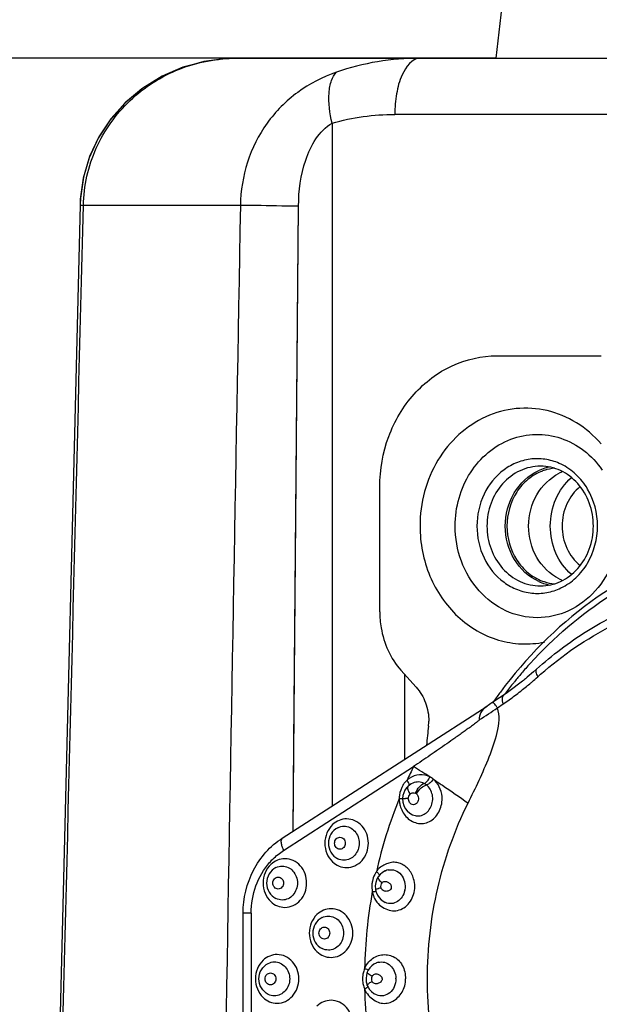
# Model space of a CAD drawing. Header units: millimetres. Extents: x 0 to 420, y 0 to 297.
# Tile 16 of 105: x 84.34 to 88.99, y 119.39 to 127.28. Entities that reach past the tile are written whole.
import ezdxf

# ---------------------------------------------------------------- set-up
doc = ezdxf.new("R2010")
doc.units = ezdxf.units.MM
doc.header["$LTSCALE"] = 23.1
doc.layers.get('0').update_dxf_attribs({"linetype": 'CONTINUOUS'})
doc.layers.add('DIM_PILOTEES', color=7, linetype='CONTINUOUS')
doc.styles.get("Standard").update_dxf_attribs({"font": 'txt', "width": 0.7})
doc.dimstyles.new('DIMSTYLE_1', dxfattribs={"dimtxt": 2.5, "dimasz": 3.5, "dimexe": 2, "dimexo": 0, "dimtad": 1, "dimlfac": 3.333333, "dimdsep": 46, "dimtxsty": 'Standard', "dimblk": '_FILLED', "dimblk1": '_FILLED', "dimblk2": '_FILLED', "dimcen": 0.09, "dimazin": 2, "dimtp": 0.5, "dimtm": 0.5, "dimtfac": 1, "dimtofl": 0, "dimtmove": 0, "dimatfit": 3, "dimldrblk": '_FILLED', "dimfxl": 0, "dimtolj": 1, "dimarcsym": 0})

# ---------------------------------------------------------------- blocks, each defined once
blk = doc.blocks.new('_FILLED')
at = {"color": 0, "linetype": 'ByBlock'}
blk.add_solid([(0, 0), (-1, 0.1429), (-1, -0.1429)], dxfattribs=at)
blk = doc.blocks.new('*D1')
at = {"layer": 'DIM_PILOTEES', "color": 2, "linetype": 'Continuous'}
for p, q in [((85.4574, 153.3745), (39.9762, 153.3745)), ((41.9762, 153.3745), (41.9762, 104.6245)), ((41.9762, 55.8745), (41.9762, 104.6245)), ((81.8582, 55.8745), (39.9762, 55.8745))]:
    blk.add_line(p, q, dxfattribs=at)
at = {"layer": 'DIM_PILOTEES', "color": 2, "linetype": 'Continuous', "xscale": 3.5, "yscale": 3.5, "zscale": 3.5}
for p, rotation in [((41.9762, 153.3745), 90), ((41.9762, 55.8745), 270)]:
    blk.add_blockref('_FILLED', p, dxfattribs=dict(at, rotation=rotation))
at = {"layer": 'DIM_PILOTEES', "color": 2, "linetype": 'Continuous', "insert": (38.8512, 104.6245), "char_height": 2.5, "width": 8.303571, "attachment_point": 2, "rotation": 90, "line_spacing_factor": 0.9}
blk.add_mtext('{\\ftxt;\\W0.0001;\\H0.0001;\\~}{\\ftxt;\\W2.2142857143;\\H2.5; }{\\ftxt;\\W0.0001;\\H0.0001;\\~}', dxfattribs=at)
blk = doc.blocks.new('*D2')
at = {"layer": 'DIM_PILOTEES', "color": 2, "linetype": 'Continuous'}
for p, q in [((88.8747, 130.8745), (44.9762, 130.8745)), ((46.9762, 130.8745), (46.9762, 93.3745)), ((46.9762, 55.8745), (46.9762, 93.3745)), ((81.4324, 55.8745), (44.9762, 55.8745))]:
    blk.add_line(p, q, dxfattribs=at)
at = {"layer": 'DIM_PILOTEES', "color": 2, "linetype": 'Continuous', "xscale": 3.5, "yscale": 3.5, "zscale": 3.5}
for p, rotation in [((46.9762, 130.8745), 90), ((46.9762, 55.8745), 270)]:
    blk.add_blockref('_FILLED', p, dxfattribs=dict(at, rotation=rotation))
at = {"layer": 'DIM_PILOTEES', "color": 2, "linetype": 'Continuous', "insert": (43.8512, 93.3745), "char_height": 2.5, "width": 8.571429, "attachment_point": 2, "rotation": 90, "line_spacing_factor": 0.9}
blk.add_mtext('{\\ftxt;\\W0.0001;\\H0.0001;\\~}{\\ftxt;\\W2.2857142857;\\H2.5; }{\\ftxt;\\W0.0001;\\H0.0001;\\~}', dxfattribs=at)
blk = doc.blocks.new('*D3')
at = {"layer": 'DIM_PILOTEES', "color": 2, "linetype": 'Continuous'}
for p, q in [((74.3574, 100.1284), (74.3574, 170.3745)), ((137.9574, 98.666), (137.9574, 170.3745)), ((74.3574, 168.3745), (106.1574, 168.3745)), ((137.9574, 168.3745), (106.1574, 168.3745))]:
    blk.add_line(p, q, dxfattribs=at)
at = {"layer": 'DIM_PILOTEES', "color": 2, "linetype": 'Continuous', "xscale": 3.5, "yscale": 3.5, "zscale": 3.5, "rotation": 180}
blk.add_blockref('_FILLED', (74.3574, 168.3745), dxfattribs=at)
at = {"layer": 'DIM_PILOTEES', "color": 2, "linetype": 'Continuous', "xscale": 3.5, "yscale": 3.5, "zscale": 3.5}
blk.add_blockref('_FILLED', (137.9574, 168.3745), dxfattribs=at)
at = {"layer": 'DIM_PILOTEES', "color": 2, "linetype": 'Continuous', "insert": (106.1574, 171.4995), "char_height": 2.5, "width": 8.035714, "attachment_point": 2, "line_spacing_factor": 0.9}
blk.add_mtext('{\\ftxt;\\W0.0001;\\H0.0001;\\~}{\\ftxt;\\W2.1428571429;\\H2.5; }{\\ftxt;\\W0.0001;\\H0.0001;\\~}', dxfattribs=at)
blk = doc.blocks.new('*D9')
at = {"layer": 'DIM_PILOTEES', "color": 2, "linetype": 'Continuous'}
for p, q in [((88.1574, 126.9745), (49.9762, 126.9745)), ((51.9762, 126.9745), (51.9762, 91.4245)), ((51.9762, 55.8745), (51.9762, 91.4245)), ((80.3574, 55.8745), (49.9762, 55.8745))]:
    blk.add_line(p, q, dxfattribs=at)
at = {"layer": 'DIM_PILOTEES', "color": 2, "linetype": 'Continuous', "xscale": 3.5, "yscale": 3.5, "zscale": 3.5}
for p, rotation in [((51.9762, 126.9745), 90), ((51.9762, 55.8745), 270)]:
    blk.add_blockref('_FILLED', p, dxfattribs=dict(at, rotation=rotation))
at = {"layer": 'DIM_PILOTEES', "color": 2, "linetype": 'Continuous', "insert": (48.8512, 91.4245), "char_height": 2.5, "width": 8.571429, "attachment_point": 2, "rotation": 90, "line_spacing_factor": 0.9}
blk.add_mtext('{\\ftxt;\\W0.0001;\\H0.0001;\\~}{\\ftxt;\\W2.2857142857;\\H2.5; }{\\ftxt;\\W0.0001;\\H0.0001;\\~}', dxfattribs=at)

msp = doc.modelspace()

# ---------------------------------------------------------------- linework, layer by layer
at = {"color": 7, "linetype": 'Continuous'}
for p, q in [((88.5767, 130.6089), (88.1574, 126.9745)), ((86.0802, 126.9745), (103.5361, 126.9745)), ((86.846, 126.4546), (86.846, 120.9799)), ((100.977, 126.5245), (87.3492, 126.5245)), ((84.8257, 125.7988), (84.506, 112.8673)), ((86.1113, 125.7955), (84.8528, 125.7955)), ((86.5334, 120.7784), (86.578, 125.7876)), ((88.1683, 124.5895), (89.0021, 124.5895)), ((87.2284, 122.5379), (87.2284, 123.5399)), ((87.5199, 121.9324), (87.3978, 122.0685)), ((87.4289, 121.3558), (87.4289, 122.0339)), ((88.1712, 121.7673), (88.2185, 121.7993)), ((86.4465, 120.7222), (88.0877, 121.7808)), ((88.0974, 121.787), (88.0878, 121.7808)), ((86.4577, 120.6246), (87.4986, 121.296)), ((87.4937, 121.1644), (87.4933, 121.1642)), ((87.455, 121.1394), (87.4426, 121.1261)), ((87.4626, 121.1459), (87.455, 121.1394)), ((87.4611, 121.1433), (87.4611, 121.1433)), ((87.2729, 120.4606), (87.276, 120.4618)), ((87.2316, 120.4322), (87.2165, 120.4134)), ((87.1948, 120.3084), (87.1998, 120.2883)), ((87.2733, 120.207), (87.2714, 120.2079)), ((86.1333, 119.0676), (86.1333, 120.1215)), ((86.1977, 120.1215), (86.1333, 120.1215)), ((86.1977, 120.1215), (86.1977, 119.0676)), ((87.1363, 119.6648), (87.1283, 119.6481)), ((87.1982, 119.7208), (87.202, 119.7224)), ((87.1284, 119.5411), (87.1347, 119.5275)), ((87.2017, 119.4669), (87.1984, 119.4682))]:
    msp.add_line(p, q, dxfattribs=at)
for points in [[(86.0802, 126.9745), (86.0105, 126.9727), (85.8276, 126.9499), (85.6509, 126.9019), (85.484, 126.8299), (85.3302, 126.7357), (85.1926, 126.6214), (85.074, 126.4897), (84.9768, 126.3436), (84.9029, 126.1866), (84.8533, 126.0224), (84.8286, 125.8543), (84.8258, 125.7988)], [(86.0077, 126.9723), (86.0007, 126.9721), (85.8177, 126.9479), (85.6413, 126.8985), (85.4748, 126.8251), (85.3217, 126.7296), (85.1851, 126.6141), (85.0676, 126.4814), (84.9717, 126.3344), (84.8992, 126.1769), (84.8511, 126.0123), (84.8279, 125.8441), (84.8258, 125.7988)], [(86.5335, 120.7784), (86.5397, 121.4833), (86.5584, 123.6354), (86.5773, 125.7876)], [(88.4841, 122.0769), (88.4613, 122.0566), (88.4099, 122.0126), (88.4044, 122.0081)], [(88.3291, 121.9482), (88.3049, 121.9299), (88.2515, 121.8915), (88.2242, 121.8727)], [(88.1276, 121.8071), (88.1188, 121.8012), (88.1081, 121.7941), (88.0974, 121.787)], [(87.4933, 121.1642), (87.4803, 121.1579), (87.4626, 121.1459)], [(87.4426, 121.1261), (87.4296, 121.1071), (87.4199, 121.0861), (87.4136, 121.0635), (87.4111, 121.0397)], [(87.4111, 121.0397), (87.4134, 121.01), (87.4206, 120.9842), (87.4325, 120.9609), (87.4486, 120.9404), (87.4687, 120.9231), (87.4908, 120.9105)], [(87.2729, 120.4606), (87.2705, 120.4595), (87.2496, 120.4475), (87.2316, 120.4322)], [(87.2163, 120.4137), (87.2046, 120.3926), (87.196, 120.3674), (87.1922, 120.3409), (87.1934, 120.3142), (87.1943, 120.3083)], [(87.1998, 120.2883), (87.2095, 120.2661), (87.2232, 120.2457), (87.2405, 120.228), (87.2608, 120.2135), (87.2714, 120.2079)], [(87.1982, 119.7208), (87.1816, 119.712), (87.1638, 119.6987), (87.1486, 119.6828), (87.1363, 119.6648)], [(87.1282, 119.6482), (87.1207, 119.6232), (87.1179, 119.5968), (87.1199, 119.5704), (87.1266, 119.5448), (87.1282, 119.5409)], [(87.1347, 119.5275), (87.1468, 119.5087), (87.1618, 119.4923), (87.1796, 119.4785), (87.1984, 119.4682)]]:
    msp.add_lwpolyline(points, dxfattribs=at)
for centre, radius, start, end in [((5848.3464, 20.4316), 5763.1983, 178.95244962, 179.08084615), ((88.6678, 123.3047), 0.4004, 106.85297, 114.97657), ((88.6648, 123.3112), 0.3783, 95.30235, 107.88472), ((88.665, 123.3134), 0.3913, 101.08934, 106.82351), ((88.6671, 123.3038), 0.3862, 107.86862, 110.34244), ((88.8436, 123.2973), 0.3932, 114.78729, 117.02908), ((88.8427, 123.2992), 0.3911, 112.42396, 114.78729), ((88.6676, 123.1437), 0.3997, 245.52601, 253.65611), ((88.6672, 123.1456), 0.3865, 249.70928, 251.61426), ((88.6649, 123.1382), 0.3787, 251.59766, 264.74303), ((88.6649, 123.1353), 0.3908, 253.68547, 258.93622), ((88.8436, 123.1518), 0.3932, 242.97092, 245.20978), ((88.8427, 123.1499), 0.3911, 245.20978, 247.57658), ((90.9236, 119.8641), 3.3621, 137.804, 139.58301), ((90.9441, 119.8466), 3.389, 139.58161, 140.31423), ((90.403, 119.8979), 2.8512, 131.39952, 132.03063), ((90.9776, 119.8194), 3.4323, 141.22931, 143.02539), ((90.9628, 119.8312), 3.4133, 141.05686, 141.22781), ((90.9557, 119.8369), 3.4042, 140.31424, 141.05712), ((92.7485, 116.1525), 7.2884, 126.91365, 127.32676), ((89.9959, 120.086), 2.4954, 129.6234, 130.62705), ((86.7464, 123.9515), 2.6079, 309.45553, 310.46067), ((86.7235, 123.9784), 2.6433, 310.45911, 310.75254), ((86.6936, 124.0129), 2.6889, 310.75541, 312.03346), ((107.0298, 94.0589), 33.5747, 124.06364, 124.26289), ((91.0371, 119.795), 3.533, 143.55202, 145.0223), ((90.9924, 119.8082), 3.4508, 143.024, 143.27981), ((86.8399, 123.8341), 2.4579, 305.44759, 308.14296), ((86.8017, 123.8834), 2.5202, 308.13278, 308.2932), ((86.7817, 123.9086), 2.5523, 308.29535, 309.45595), ((86.8868, 123.7688), 2.3775, 304.06708, 305.43934), ((85.9806, 124.9221), 3.8408, 302.17912, 304.77562), ((95.7376, 120.6811), 8.1727, 173.39705, 174.47432), ((90.7922, 119.6662), 3.6747, 153.67276, 155.54893), ((83.2517, 114.4178), 8.0837, 57.21231, 58.30657), ((87.5803, 121.0456), 0.1946, 141.15256, 149.01724), ((87.5729, 121.0516), 0.185, 132.86084, 141.17216), ((87.5625, 121.0602), 0.1717, 124.78347, 132.25634), ((87.3408, 121.1083), 0.1324, 30.93877, 36.62564), ((87.5333, 121.0626), 0.1111, 51.28845, 62.90523), ((87.5532, 121.0661), 0.1659, 51.42575, 62.72097), ((87.4636, 121.1306), 0.0122, 134.37187, 139.83263), ((90.8994, 119.6222), 3.7907, 158.03391, 167.33852), ((87.6012, 121.0371), 0.2173, 171.7472, 179.21454), ((87.4165, 121.2696), 0.2318, 261.91937, 263.14629), ((87.5963, 121.0392), 0.2123, 179.76215, 189.10738), ((87.4163, 121.2677), 0.2299, 263.14268, 264.30964), ((87.4038, 121.2909), 0.2529, 271.06898, 271.67589), ((87.4281, 118.643), 2.3972, 89.30992, 89.87699), ((87.3644, 120.3408), 0.1983, 145.52349, 153.12934), ((87.318, 120.3558), 0.114, 101.71417, 111.6477), ((87.3807, 120.3344), 0.2159, 168.51194, 175.94156), ((91.023, 119.5949), 3.9173, 169.72095, 178.81148), ((87.3831, 120.3343), 0.2183, 175.94848, 190.66242), ((87.4069, 120.3436), 0.2434, 191.77207, 199.72113), ((87.2746, 120.3349), 0.1571, 348.57372, 350.25671), ((87.2991, 119.5968), 0.2083, 157.60713, 163.03364), ((87.2447, 119.6173), 0.1135, 104.42515, 112.14117), ((87.3083, 119.5945), 0.2177, 172.61928, 187.38072), ((87.3059, 119.5947), 0.2153, 163.03537, 172.59082), ((87.198, 119.5945), 0.1592, 0.06538, 1.79478), ((87.3059, 119.5943), 0.2153, 187.40923, 196.94783), ((87.2991, 119.5923), 0.2083, 196.94933, 202.39276), ((91.023, 119.5942), 3.9173, 181.18852, 190.27905)]:
    msp.add_arc(centre, radius, start, end, dxfattribs=at)
for points, knots in [([(84.8528, 125.7955), (84.8562, 125.952), (84.9272, 126.2669), (85.2063, 126.6579), (85.6102, 126.915), (85.9247, 126.9745), (86.0802, 126.9745)], [0, 0, 0, 0, 0.250807, 0.501185, 0.750884, 1, 1, 1, 1]), ([(87.5498, 126.9745), (87.4852, 126.9745), (87.3982, 126.8502), (87.3593, 126.6904), (87.3492, 126.58), (87.3492, 126.5245)], [0, 0, 0, 0, 0.37319, 0.679579, 1, 1, 1, 1]), ([(86.8801, 126.8626), (86.7706, 126.8238), (86.5599, 126.7162), (86.3093, 126.4644), (86.1511, 126.1463), (86.1133, 125.9123), (86.1113, 125.7955)], [0, 0, 0, 0, 0.249417, 0.499586, 0.749328, 1, 1, 1, 1]), ([(86.846, 126.4546), (86.8272, 126.5336), (86.8122, 126.6504), (86.834, 126.7899), (86.8621, 126.8449), (86.8801, 126.8627)], [0, 0, 0, 0, 0.577813, 0.819892, 1, 1, 1, 1]), ([(86.5773, 125.7876), (86.5785, 125.9128), (86.6063, 126.157), (86.7417, 126.3929), (86.846, 126.4546)], [0, 0, 0, 0, 0.507916, 1, 1, 1, 1]), ([(84.8258, 125.7988), (84.8258, 125.7982), (84.8295, 125.7981), (84.8368, 125.7962), (84.8462, 125.796), (84.8528, 125.7955)], [0, 0, 0, 0, 0.074965, 0.276004, 1, 1, 1, 1]), ([(86.5773, 125.7876), (86.5322, 125.7885), (86.3769, 125.7913), (86.2215, 125.7941), (86.1113, 125.7955)], [0, 0, 0, 0, 0.290191, 1, 1, 1, 1]), ([(87.2284, 123.5399), (87.2284, 123.6759), (87.2758, 123.9467), (87.4809, 124.2948), (87.7928, 124.5326), (88.0455, 124.5895), (88.1683, 124.5895)], [0, 0, 0, 0, 0.26264, 0.518043, 0.762887, 1, 1, 1, 1]), ([(89.0024, 123.8841), (88.9453, 123.9495), (88.813, 124.0632), (88.5741, 124.1629), (88.3185, 124.1797), (88.0702, 124.1116), (87.852, 123.9658), (87.6824, 123.7563), (87.5751, 123.5022), (87.5507, 123.3173), (87.5507, 123.2245)], [0, 0, 0, 0, 0.12471, 0.245884, 0.36534, 0.485568, 0.608752, 0.735971, 0.866885, 1, 1, 1, 1]), ([(87.8322, 123.2245), (87.8322, 123.3002), (87.8531, 123.4509), (87.9446, 123.6562), (88.0885, 123.8217), (88.2722, 123.9308), (88.478, 123.9715), (88.6852, 123.9391), (88.8723, 123.8375), (88.9704, 123.7325), (89.0112, 123.6734)], [0, 0, 0, 0, 0.132962, 0.263517, 0.390114, 0.512564, 0.632296, 0.751865, 0.873901, 1, 1, 1, 1]), ([(88.6811, 123.7206), (88.645, 123.738), (88.568, 123.7631), (88.4469, 123.768), (88.3284, 123.7393), (88.183, 123.6586), (88.0445, 123.4861), (88.0068, 123.3121), (88.0068, 123.2245)], [0, 0, 0, 0, 0.120795, 0.24046, 0.36076, 0.483282, 0.736273, 1, 1, 1, 1]), ([(88.5169, 123.7045), (88.4608, 123.7045), (88.3452, 123.6785), (88.2026, 123.5697), (88.1088, 123.4105), (88.0873, 123.2867), (88.0873, 123.2245)], [0, 0, 0, 0, 0.237101, 0.481953, 0.737351, 1, 1, 1, 1]), ([(88.9403, 123.2245), (88.9403, 123.2871), (88.9188, 123.4114), (88.8258, 123.5706), (88.6853, 123.6787), (88.5718, 123.7045), (88.5169, 123.7045)], [0, 0, 0, 0, 0.2662, 0.523315, 0.766792, 1, 1, 1, 1]), ([(88.9736, 123.2245), (88.9736, 123.327), (88.9328, 123.4838), (88.8069, 123.6426), (88.7247, 123.6997), (88.6811, 123.7206)], [0, 0, 0, 0, 0.510729, 0.759257, 1, 1, 1, 1]), ([(88.2343, 123.2245), (88.2343, 123.3165), (88.2808, 123.4994), (88.4199, 123.6309), (88.4988, 123.6676)], [0, 0, 0, 0, 0.513654, 1, 1, 1, 1]), ([(88.5329, 123.6658), (88.4913, 123.6504), (88.4118, 123.6039), (88.2883, 123.4639), (88.2478, 123.319), (88.2478, 123.2245)], [0, 0, 0, 0, 0.240072, 0.488317, 1, 1, 1, 1]), ([(88.4216, 123.2245), (88.4216, 123.3112), (88.4643, 123.4834), (88.5917, 123.6101), (88.6649, 123.6475)], [0, 0, 0, 0, 0.513066, 1, 1, 1, 1]), ([(88.5953, 123.2245), (88.5953, 123.2981), (88.6243, 123.4441), (88.7109, 123.5664), (88.7641, 123.6133)], [0, 0, 0, 0, 0.508935, 1, 1, 1, 1]), ([(88.8342, 123.5408), (88.7888, 123.5042), (88.7143, 123.4054), (88.6893, 123.2851), (88.6893, 123.2245)], [0, 0, 0, 0, 0.490349, 1, 1, 1, 1]), ([(87.5507, 123.2245), (87.5507, 123.0885), (87.6029, 122.8178), (87.7949, 122.5347), (88.0033, 122.3793), (88.1776, 122.3039), (88.3627, 122.2727), (88.4871, 122.2825), (88.5474, 122.2947)], [0, 0, 0, 0, 0.263026, 0.51732, 0.640742, 0.761623, 0.880938, 1, 1, 1, 1]), ([(89.1481, 123.2245), (89.1481, 123.1293), (89.115, 122.9397), (88.9716, 122.696), (88.7528, 122.5294), (88.4902, 122.4699), (88.2276, 122.5294), (88.0088, 122.696), (87.8653, 122.9397), (87.8322, 123.1293), (87.8322, 123.2245)], [0, 0, 0, 0, 0.131323, 0.259024, 0.381446, 0.499995, 0.618542, 0.740967, 0.868673, 1, 1, 1, 1]), ([(88.0068, 123.2245), (88.0068, 123.137), (88.0445, 122.9631), (88.1829, 122.7906), (88.3282, 122.7099), (88.4466, 122.6811), (88.5677, 122.6859), (88.6447, 122.711), (88.6808, 122.7283)], [0, 0, 0, 0, 0.263722, 0.516712, 0.639239, 0.759544, 0.879209, 1, 1, 1, 1]), ([(88.0873, 123.2245), (88.0873, 123.1623), (88.1088, 123.0385), (88.2026, 122.8794), (88.3452, 122.7706), (88.4608, 122.7445), (88.5169, 122.7445)], [0, 0, 0, 0, 0.262649, 0.518047, 0.762899, 1, 1, 1, 1]), ([(88.502, 122.78), (88.4223, 122.8162), (88.2815, 122.9479), (88.2343, 123.132), (88.2343, 123.2245)], [0, 0, 0, 0, 0.486206, 1, 1, 1, 1]), ([(88.2478, 123.2245), (88.2478, 123.1301), (88.2883, 122.9851), (88.412, 122.845), (88.4916, 122.7985), (88.5332, 122.7831)], [0, 0, 0, 0, 0.511689, 0.759927, 1, 1, 1, 1]), ([(88.6649, 122.8016), (88.5917, 122.8389), (88.4643, 122.9657), (88.4216, 123.1379), (88.4216, 123.2245)], [0, 0, 0, 0, 0.486934, 1, 1, 1, 1]), ([(88.5169, 122.7445), (88.5718, 122.7445), (88.6853, 122.7704), (88.8258, 122.8785), (88.9188, 123.0377), (88.9403, 123.1619), (88.9403, 123.2245)], [0, 0, 0, 0, 0.233209, 0.476685, 0.733799, 1, 1, 1, 1]), ([(88.7642, 122.8358), (88.7109, 122.8826), (88.6244, 123.0049), (88.5953, 123.151), (88.5953, 123.2245)], [0, 0, 0, 0, 0.491068, 1, 1, 1, 1]), ([(88.6808, 122.7283), (88.7244, 122.7492), (88.8067, 122.8063), (88.9327, 122.9652), (88.9736, 123.122), (88.9736, 123.2245)], [0, 0, 0, 0, 0.240733, 0.489263, 1, 1, 1, 1]), ([(88.6893, 123.2245), (88.6893, 123.164), (88.7143, 123.0436), (88.7888, 122.9449), (88.8342, 122.9083)], [0, 0, 0, 0, 0.509651, 1, 1, 1, 1]), ([(89.8086, 123.0639), (89.4922, 122.9657), (88.8799, 122.6549), (88.398, 122.1686), (88.1951, 121.8939)], [0, 0, 0, 0, 0.492416, 1, 1, 1, 1]), ([(88.4328, 122.1223), (88.6221, 122.3311), (89.0503, 122.6979), (89.5626, 122.9356), (89.8257, 123.0145)], [0, 0, 0, 0, 0.506414, 1, 1, 1, 1]), ([(88.4841, 122.0769), (88.6094, 122.1898), (88.8779, 122.3931), (89.3253, 122.6195), (89.8016, 122.7583), (90.1297, 122.7895), (90.2928, 122.7895)], [0, 0, 0, 0, 0.254746, 0.505611, 0.753577, 1, 1, 1, 1]), ([(88.5175, 122.0366), (88.6916, 122.1901), (89.0753, 122.453), (89.7279, 122.6834), (90.412, 122.731), (90.8594, 122.6386), (91.0724, 122.5643)], [0, 0, 0, 0, 0.255168, 0.504893, 0.75201, 1, 1, 1, 1]), ([(87.2284, 122.5379), (87.2283, 122.4947), (87.2422, 122.3271), (87.3137, 122.1612), (87.3978, 122.0685)], [0, 0, 0, 0, 0.256471, 1, 1, 1, 1]), ([(88.4842, 122.0768), (88.4783, 122.0714), (88.4779, 122.0541), (88.4847, 122.0345), (88.4905, 122.0221), (88.494, 122.0157)], [0, 0, 0, 0, 0.371985, 0.662346, 1, 1, 1, 1]), ([(87.5199, 121.9324), (87.5522, 121.8965), (87.6038, 121.8102), (87.6215, 121.7114), (87.6214, 121.6617)], [0, 0, 0, 0, 0.493049, 1, 1, 1, 1]), ([(88.2185, 121.7993), (88.2159, 121.807), (88.2093, 121.83), (88.2102, 121.8629), (88.2242, 121.8726)], [0, 0, 0, 0, 0.322953, 1, 1, 1, 1]), ([(88.1712, 121.7673), (88.1668, 121.7748), (88.1588, 121.7874), (88.1473, 121.8016), (88.1369, 121.8098), (88.1297, 121.8087), (88.1276, 121.8072)], [0, 0, 0, 0, 0.411273, 0.69847, 0.875101, 1, 1, 1, 1]), ([(87.936, 121.004), (87.9659, 121.0645), (88.0255, 121.1863), (88.1079, 121.3742), (88.1754, 121.5626), (88.1934, 121.7054), (88.1712, 121.7673)], [0, 0, 0, 0, 0.25002, 0.502232, 0.756471, 1, 1, 1, 1]), ([(88.0878, 121.7808), (88.0681, 121.768), (88.0347, 121.737), (88.0236, 121.6912), (88.0261, 121.6713)], [0, 0, 0, 0, 0.538885, 1, 1, 1, 1]), ([(88.0261, 121.6713), (88.0252, 121.6679), (88.019, 121.6634), (88.009, 121.6544), (87.9953, 121.644), (87.979, 121.6317), (87.9572, 121.6156), (87.9298, 121.5958), (87.8969, 121.5722), (87.8638, 121.5488), (87.8197, 121.5177), (87.7645, 121.4791), (87.6983, 121.4329), (87.6097, 121.3717), (87.5429, 121.3265), (87.4986, 121.296)], [0, 0, 0, 0, 0.016207, 0.03214, 0.063742, 0.095205, 0.126598, 0.189269, 0.25184, 0.314346, 0.376803, 0.501619, 0.626351, 0.750971, 1, 1, 1, 1]), ([(87.4629, 121.1573), (87.4626, 121.1587), (87.4604, 121.1654), (87.4572, 121.1717), (87.4544, 121.1764)], [0, 0, 0, 0, 0.218378, 1, 1, 1, 1]), ([(87.6292, 121.2136), (87.604, 121.2266), (87.5447, 121.2385), (87.4882, 121.2176), (87.4646, 121.2012)], [0, 0, 0, 0, 0.496898, 1, 1, 1, 1]), ([(87.5839, 121.1615), (87.5704, 121.1684), (87.5394, 121.1763), (87.5081, 121.1704), (87.4937, 121.1644)], [0, 0, 0, 0, 0.493576, 1, 1, 1, 1]), ([(87.5158, 121.0832), (87.5232, 121.1017), (87.5409, 121.1323), (87.5691, 121.1576), (87.5839, 121.1615)], [0, 0, 0, 0, 0.565597, 1, 1, 1, 1]), ([(87.5839, 121.1615), (87.5938, 121.1642), (87.6125, 121.181), (87.6243, 121.2013), (87.6292, 121.2136)], [0, 0, 0, 0, 0.434061, 1, 1, 1, 1]), ([(87.6566, 121.1959), (87.6499, 121.1846), (87.6344, 121.1661), (87.6136, 121.1516), (87.6028, 121.1493)], [0, 0, 0, 0, 0.544486, 1, 1, 1, 1]), ([(87.6566, 121.1959), (87.6812, 121.1797), (87.7753, 121.1173), (87.8683, 121.0531), (87.936, 121.004)], [0, 0, 0, 0, 0.260001, 1, 1, 1, 1]), ([(87.7271, 121.0563), (87.7248, 121.0833), (87.7106, 121.136), (87.677, 121.1796), (87.6566, 121.1959)], [0, 0, 0, 0, 0.510194, 1, 1, 1, 1]), ([(87.4543, 121.1385), (87.4534, 121.1374), (87.4499, 121.1316), (87.4503, 121.1243), (87.4513, 121.1191)], [0, 0, 0, 0, 0.204497, 1, 1, 1, 1]), ([(87.4513, 121.1191), (87.4519, 121.1157), (87.4567, 121.1002), (87.465, 121.0861), (87.4723, 121.0758)], [0, 0, 0, 0, 0.212719, 1, 1, 1, 1]), ([(87.4628, 121.1459), (87.4631, 121.1466), (87.4641, 121.1503), (87.4636, 121.1543), (87.4629, 121.1573)], [0, 0, 0, 0, 0.206695, 1, 1, 1, 1]), ([(87.4723, 121.0758), (87.478, 121.0813), (87.4926, 121.0892), (87.5091, 121.0866), (87.5158, 121.0832)], [0, 0, 0, 0, 0.512596, 1, 1, 1, 1]), ([(87.4905, 120.9098), (87.5034, 120.904), (87.5318, 120.8975), (87.5752, 120.9063), (87.6126, 120.9327), (87.6396, 120.9723), (87.6544, 121.0199), (87.6519, 121.0843), (87.6272, 121.1305), (87.6028, 121.1493)], [0, 0, 0, 0, 0.115295, 0.229721, 0.35039, 0.479623, 0.61421, 0.748913, 1, 1, 1, 1]), ([(87.5227, 121.0787), (87.533, 121.096), (87.5561, 121.1239), (87.5871, 121.1458), (87.6028, 121.1493)], [0, 0, 0, 0, 0.555904, 1, 1, 1, 1]), ([(87.3866, 121.0056), (87.3884, 120.9943), (87.3989, 120.9509), (87.4229, 120.9105), (87.4467, 120.8874)], [0, 0, 0, 0, 0.257256, 1, 1, 1, 1]), ([(87.4086, 121.0381), (87.4075, 121.0381), (87.4025, 121.0382), (87.3975, 121.0385), (87.3935, 121.0389)], [0, 0, 0, 0, 0.209068, 1, 1, 1, 1]), ([(87.4111, 121.0397), (87.4111, 121.0402), (87.4141, 121.0395), (87.4173, 121.0404), (87.4248, 121.0401), (87.4301, 121.0402), (87.4332, 121.0402)], [0, 0, 0, 0, 0.064535, 0.257863, 0.575979, 1, 1, 1, 1]), ([(87.4467, 120.8874), (87.4714, 120.8632), (87.5364, 120.8289), (87.646, 120.8528), (87.7169, 120.9417), (87.7303, 121.0181), (87.7271, 121.0563)], [0, 0, 0, 0, 0.243578, 0.477418, 0.729868, 1, 1, 1, 1]), ([(87.5227, 121.0787), (87.5317, 121.07), (87.5402, 121.0503), (87.5375, 121.0245), (87.5298, 121.0063), (87.5156, 120.9933), (87.4917, 120.9882), (87.4742, 120.9986), (87.4674, 121.0079)], [0, 0, 0, 0, 0.255259, 0.390847, 0.523727, 0.648165, 0.765239, 1, 1, 1, 1]), ([(87.6104, 119.5945), (87.6104, 119.8387), (87.6652, 120.3256), (87.829, 120.7878), (87.936, 121.004)], [0, 0, 0, 0, 0.503049, 1, 1, 1, 1]), ([(86.9627, 120.877), (86.9424, 120.877), (86.9008, 120.8687), (86.8655, 120.8455), (86.8503, 120.8312)], [0, 0, 0, 0, 0.493408, 1, 1, 1, 1]), ([(86.9627, 120.487), (86.9855, 120.487), (87.0324, 120.4976), (87.1103, 120.5568), (87.1554, 120.682), (87.1103, 120.8072), (87.0324, 120.8663), (86.9855, 120.877), (86.9627, 120.877)], [0, 0, 0, 0, 0.119586, 0.243043, 0.499986, 0.756937, 0.880408, 1, 1, 1, 1]), ([(86.8503, 120.8312), (86.8112, 120.7944), (86.7653, 120.6825), (86.8106, 120.5704), (86.8496, 120.5334)], [0, 0, 0, 0, 0.499887, 1, 1, 1, 1]), ([(86.8912, 120.8062), (86.8688, 120.7949), (86.8299, 120.7583), (86.8095, 120.6819), (86.8299, 120.6056), (86.8688, 120.569), (86.8912, 120.5578)], [0, 0, 0, 0, 0.249202, 0.500074, 0.750897, 1, 1, 1, 1]), ([(86.9413, 120.8182), (86.9572, 120.8182), (86.99, 120.8107), (87.0444, 120.7697), (87.0632, 120.7162), (87.0632, 120.682)], [0, 0, 0, 0, 0.239145, 0.486015, 1, 1, 1, 1]), ([(86.1333, 120.1215), (86.1333, 120.2399), (86.188, 120.4765), (86.3502, 120.6601), (86.4465, 120.7222)], [0, 0, 0, 0, 0.507968, 1, 1, 1, 1]), ([(86.4465, 120.7222), (86.4362, 120.7156), (86.4346, 120.6871), (86.4434, 120.6557), (86.4523, 120.6352), (86.4577, 120.6246)], [0, 0, 0, 0, 0.36043, 0.652773, 1, 1, 1, 1]), ([(86.9092, 120.6339), (86.898, 120.6339), (86.8742, 120.6457), (86.862, 120.682), (86.8742, 120.7183), (86.898, 120.73), (86.9092, 120.73)], [0, 0, 0, 0, 0.240312, 0.5, 0.759688, 1, 1, 1, 1]), ([(86.9092, 120.73), (86.9203, 120.73), (86.9442, 120.7183), (86.9563, 120.682), (86.9442, 120.6457), (86.9203, 120.6339), (86.9092, 120.6339)], [0, 0, 0, 0, 0.240287, 0.499979, 0.759679, 1, 1, 1, 1]), ([(86.3453, 120.5269), (86.3535, 120.5364), (86.3875, 120.5728), (86.4265, 120.6045), (86.4577, 120.6246)], [0, 0, 0, 0, 0.253359, 1, 1, 1, 1]), ([(87.0632, 120.682), (87.0632, 120.6477), (87.0444, 120.5943), (86.99, 120.5532), (86.9572, 120.5458), (86.9413, 120.5458)], [0, 0, 0, 0, 0.513832, 0.76077, 1, 1, 1, 1]), ([(86.4677, 120.5577), (86.4473, 120.5577), (86.4058, 120.5494), (86.3705, 120.5262), (86.3553, 120.5119)], [0, 0, 0, 0, 0.493408, 1, 1, 1, 1]), ([(86.4677, 120.1677), (86.4905, 120.1677), (86.5374, 120.1783), (86.6153, 120.2375), (86.6604, 120.3627), (86.6153, 120.4879), (86.5374, 120.5471), (86.4905, 120.5577), (86.4677, 120.5577)], [0, 0, 0, 0, 0.119586, 0.243043, 0.499986, 0.756937, 0.880408, 1, 1, 1, 1]), ([(86.8496, 120.5334), (86.8648, 120.5189), (86.9003, 120.4954), (86.9422, 120.487), (86.9627, 120.487)], [0, 0, 0, 0, 0.506692, 1, 1, 1, 1]), ([(87.4999, 120.3977), (87.4913, 120.4265), (87.4691, 120.4672), (87.4238, 120.5049), (87.3855, 120.5235), (87.3436, 120.532), (87.301, 120.5244), (87.2612, 120.5072), (87.2359, 120.4921), (87.2247, 120.4824)], [0, 0, 0, 0, 0.259638, 0.383641, 0.505043, 0.625402, 0.747371, 0.872243, 1, 1, 1, 1]), ([(86.1977, 120.1215), (86.1977, 120.1956), (86.2229, 120.3428), (86.2979, 120.4726), (86.3453, 120.5269)], [0, 0, 0, 0, 0.506805, 1, 1, 1, 1]), ([(86.3553, 120.5119), (86.3162, 120.4751), (86.2703, 120.3633), (86.3156, 120.2512), (86.3546, 120.2142)], [0, 0, 0, 0, 0.499887, 1, 1, 1, 1]), ([(86.3962, 120.4869), (86.3738, 120.4756), (86.3349, 120.439), (86.3145, 120.3627), (86.3349, 120.2864), (86.3738, 120.2498), (86.3962, 120.2385)], [0, 0, 0, 0, 0.249202, 0.500074, 0.750897, 1, 1, 1, 1]), ([(86.4463, 120.4989), (86.4622, 120.4989), (86.495, 120.4915), (86.5494, 120.4504), (86.5682, 120.397), (86.5682, 120.3627)], [0, 0, 0, 0, 0.239145, 0.486015, 1, 1, 1, 1]), ([(87.2009, 120.453), (87.2077, 120.449), (87.2179, 120.4408), (87.2247, 120.4285), (87.2248, 120.4234)], [0, 0, 0, 0, 0.60526, 1, 1, 1, 1]), ([(87.2949, 120.4675), (87.3135, 120.4713), (87.3543, 120.4693), (87.404, 120.4317), (87.4313, 120.3739), (87.4331, 120.3298), (87.4294, 120.3083)], [0, 0, 0, 0, 0.234363, 0.473616, 0.730496, 1, 1, 1, 1]), ([(86.4142, 120.3147), (86.403, 120.3147), (86.3792, 120.3264), (86.367, 120.3627), (86.3792, 120.399), (86.403, 120.4107), (86.4142, 120.4107)], [0, 0, 0, 0, 0.240287, 0.499979, 0.759679, 1, 1, 1, 1]), ([(86.4142, 120.4107), (86.4253, 120.4107), (86.4492, 120.399), (86.4613, 120.3627), (86.4492, 120.3264), (86.4253, 120.3147), (86.4142, 120.3147)], [0, 0, 0, 0, 0.240312, 0.5, 0.759688, 1, 1, 1, 1]), ([(87.2463, 120.3642), (87.2366, 120.3729), (87.2235, 120.3851), (87.2128, 120.4078), (87.2165, 120.4134)], [0, 0, 0, 0, 0.661114, 1, 1, 1, 1]), ([(87.2271, 120.1856), (87.2417, 120.1731), (87.2756, 120.1557), (87.3289, 120.1353), (87.3853, 120.1445), (87.4543, 120.1797), (87.5111, 120.271), (87.512, 120.3575), (87.4999, 120.3977)], [0, 0, 0, 0, 0.123111, 0.24183, 0.35809, 0.47662, 0.730733, 1, 1, 1, 1]), ([(87.2463, 120.3642), (87.2506, 120.3715), (87.2692, 120.3797), (87.2946, 120.3714), (87.3156, 120.3539), (87.3216, 120.3345), (87.3203, 120.3252)], [0, 0, 0, 0, 0.2416, 0.481713, 0.733069, 1, 1, 1, 1]), ([(86.5682, 120.3627), (86.5682, 120.3285), (86.5494, 120.275), (86.495, 120.234), (86.4622, 120.2265), (86.4463, 120.2265)], [0, 0, 0, 0, 0.513832, 0.76077, 1, 1, 1, 1]), ([(87.1977, 120.2979), (87.1966, 120.2969), (87.1904, 120.2924), (87.182, 120.2911), (87.1759, 120.292)], [0, 0, 0, 0, 0.193498, 1, 1, 1, 1]), ([(87.1948, 120.3084), (87.1944, 120.3107), (87.2047, 120.3151), (87.2105, 120.3175), (87.2159, 120.3192)], [0, 0, 0, 0, 0.288185, 1, 1, 1, 1]), ([(87.2159, 120.3192), (87.2176, 120.3198), (87.225, 120.3221), (87.2326, 120.3241), (87.2384, 120.3255)], [0, 0, 0, 0, 0.225008, 1, 1, 1, 1]), ([(87.3203, 120.3252), (87.3195, 120.3204), (87.3158, 120.3113), (87.3017, 120.2993), (87.2793, 120.2941), (87.2527, 120.3004), (87.2398, 120.3164), (87.2384, 120.3255)], [0, 0, 0, 0, 0.135543, 0.262905, 0.502848, 0.743932, 1, 1, 1, 1]), ([(87.4285, 120.3037), (87.4248, 120.2853), (87.4109, 120.2504), (87.3725, 120.2117), (87.3228, 120.1936), (87.2885, 120.2002), (87.2733, 120.207)], [0, 0, 0, 0, 0.270632, 0.523157, 0.761216, 1, 1, 1, 1]), ([(86.3546, 120.2142), (86.3698, 120.1997), (86.4053, 120.1761), (86.4472, 120.1677), (86.4677, 120.1677)], [0, 0, 0, 0, 0.506692, 1, 1, 1, 1]), ([(87.1777, 120.2614), (87.1804, 120.2541), (87.1921, 120.2262), (87.21, 120.2003), (87.2271, 120.1856)], [0, 0, 0, 0, 0.256631, 1, 1, 1, 1]), ([(86.8375, 120.1565), (86.8172, 120.1565), (86.7756, 120.1482), (86.7403, 120.125), (86.7251, 120.1107)], [0, 0, 0, 0, 0.493408, 1, 1, 1, 1]), ([(86.8375, 119.7665), (86.8603, 119.7665), (86.9072, 119.7771), (86.9851, 119.8363), (87.0302, 119.9615), (86.9851, 120.0867), (86.9073, 120.1459), (86.8603, 120.1565), (86.8375, 120.1565)], [0, 0, 0, 0, 0.119586, 0.243043, 0.499986, 0.756937, 0.880408, 1, 1, 1, 1]), ([(86.7251, 120.1107), (86.686, 120.0739), (86.6402, 119.962), (86.6854, 119.85), (86.7244, 119.8129)], [0, 0, 0, 0, 0.499887, 1, 1, 1, 1]), ([(86.766, 120.0857), (86.7436, 120.0744), (86.7047, 120.0378), (86.6843, 119.9615), (86.7047, 119.8852), (86.7437, 119.8486), (86.766, 119.8373)], [0, 0, 0, 0, 0.249202, 0.500074, 0.750897, 1, 1, 1, 1]), ([(86.8161, 120.0977), (86.832, 120.0977), (86.8648, 120.0902), (86.9192, 120.0492), (86.938, 119.9957), (86.938, 119.9615)], [0, 0, 0, 0, 0.239145, 0.486015, 1, 1, 1, 1]), ([(86.784, 119.9135), (86.7728, 119.9135), (86.749, 119.9252), (86.7368, 119.9615), (86.749, 119.9978), (86.7728, 120.0095), (86.784, 120.0095)], [0, 0, 0, 0, 0.240287, 0.499979, 0.759679, 1, 1, 1, 1]), ([(86.784, 120.0095), (86.7952, 120.0095), (86.819, 119.9978), (86.8311, 119.9615), (86.819, 119.9252), (86.7952, 119.9135), (86.784, 119.9135)], [0, 0, 0, 0, 0.240312, 0.5, 0.759688, 1, 1, 1, 1]), ([(86.938, 119.9615), (86.938, 119.9273), (86.9192, 119.8738), (86.8648, 119.8328), (86.832, 119.8253), (86.8161, 119.8253)], [0, 0, 0, 0, 0.513832, 0.76077, 1, 1, 1, 1]), ([(86.2934, 119.7438), (86.2542, 119.707), (86.2084, 119.5951), (86.2537, 119.483), (86.2926, 119.446)], [0, 0, 0, 0, 0.499887, 1, 1, 1, 1]), ([(86.4057, 119.7895), (86.3854, 119.7895), (86.3438, 119.7813), (86.3086, 119.7581), (86.2934, 119.7438)], [0, 0, 0, 0, 0.493408, 1, 1, 1, 1]), ([(86.4057, 119.3995), (86.4285, 119.3995), (86.4755, 119.4102), (86.5533, 119.4693), (86.5985, 119.5945), (86.5533, 119.7198), (86.4755, 119.7789), (86.4285, 119.7895), (86.4057, 119.7895)], [0, 0, 0, 0, 0.119586, 0.243043, 0.499986, 0.756937, 0.880408, 1, 1, 1, 1]), ([(86.7244, 119.8129), (86.7397, 119.7985), (86.7751, 119.7749), (86.817, 119.7665), (86.8375, 119.7665)], [0, 0, 0, 0, 0.506692, 1, 1, 1, 1]), ([(87.1065, 119.6761), (87.109, 119.6825), (87.1201, 119.7068), (87.1369, 119.7285), (87.1515, 119.742)], [0, 0, 0, 0, 0.255116, 1, 1, 1, 1]), ([(87.1515, 119.742), (87.1761, 119.7648), (87.2385, 119.7974), (87.3251, 119.7839), (87.3804, 119.7458), (87.4229, 119.6876), (87.4339, 119.6315), (87.4343, 119.5945)], [0, 0, 0, 0, 0.245928, 0.48064, 0.601923, 0.729597, 1, 1, 1, 1]), ([(86.3342, 119.4704), (86.3119, 119.4816), (86.2729, 119.5182), (86.2525, 119.5946), (86.273, 119.6709), (86.3119, 119.7075), (86.3343, 119.7187)], [0, 0, 0, 0, 0.249202, 0.500074, 0.750897, 1, 1, 1, 1]), ([(86.3843, 119.7308), (86.4003, 119.7308), (86.433, 119.7233), (86.4874, 119.6822), (86.5063, 119.6288), (86.5063, 119.5945)], [0, 0, 0, 0, 0.239145, 0.486015, 1, 1, 1, 1]), ([(87.1065, 119.6761), (87.1129, 119.6772), (87.1251, 119.6754), (87.1331, 119.6663), (87.1349, 119.662)], [0, 0, 0, 0, 0.576002, 1, 1, 1, 1]), ([(87.2165, 119.7272), (87.2329, 119.7314), (87.2691, 119.7319), (87.3162, 119.7038), (87.3482, 119.6572), (87.3566, 119.619), (87.3572, 119.5995)], [0, 0, 0, 0, 0.235548, 0.474392, 0.729405, 1, 1, 1, 1]), ([(86.3522, 119.5465), (86.3411, 119.5465), (86.3172, 119.5582), (86.3051, 119.5945), (86.3172, 119.6309), (86.3411, 119.6426), (86.3522, 119.6426)], [0, 0, 0, 0, 0.240312, 0.5, 0.759688, 1, 1, 1, 1]), ([(86.3522, 119.6426), (86.3634, 119.6426), (86.3872, 119.6309), (86.3994, 119.5945), (86.3872, 119.5582), (86.3634, 119.5465), (86.3522, 119.5465)], [0, 0, 0, 0, 0.240287, 0.499978, 0.759678, 1, 1, 1, 1]), ([(86.5063, 119.5945), (86.5063, 119.5603), (86.4874, 119.5069), (86.4331, 119.4658), (86.4003, 119.4583), (86.3843, 119.4583)], [0, 0, 0, 0, 0.513832, 0.76077, 1, 1, 1, 1]), ([(87.167, 119.6144), (87.1564, 119.6201), (87.1427, 119.6284), (87.13, 119.6401), (87.1275, 119.6462), (87.1283, 119.6481)], [0, 0, 0, 0, 0.681005, 0.885306, 1, 1, 1, 1]), ([(87.1499, 119.45), (87.1743, 119.4264), (87.2343, 119.388), (87.3238, 119.404), (87.3761, 119.4462), (87.4208, 119.5014), (87.4373, 119.558), (87.4343, 119.5945)], [0, 0, 0, 0, 0.247494, 0.482488, 0.605122, 0.732395, 1, 1, 1, 1]), ([(87.167, 119.6144), (87.1699, 119.6227), (87.1856, 119.6357), (87.2128, 119.6343), (87.2372, 119.622), (87.2467, 119.6042), (87.2472, 119.5949)], [0, 0, 0, 0, 0.250185, 0.490114, 0.73628, 1, 1, 1, 1]), ([(87.2472, 119.5949), (87.2469, 119.5855), (87.2379, 119.5674), (87.217, 119.5571), (87.1997, 119.5547), (87.1867, 119.5564), (87.1742, 119.5624), (87.1687, 119.5703), (87.167, 119.5747)], [0, 0, 0, 0, 0.261831, 0.505121, 0.624545, 0.744804, 0.86828, 1, 1, 1, 1]), ([(87.3573, 119.5947), (87.3573, 119.5733), (87.3487, 119.5313), (87.3127, 119.4807), (87.2584, 119.4539), (87.219, 119.4597), (87.2017, 119.4669)], [0, 0, 0, 0, 0.270998, 0.525212, 0.762678, 1, 1, 1, 1]), ([(87.936, 118.1851), (87.829, 118.4013), (87.6652, 118.8634), (87.6104, 119.3504), (87.6104, 119.5945)], [0, 0, 0, 0, 0.49695, 1, 1, 1, 1]), ([(87.1324, 119.5325), (87.1315, 119.5315), (87.1269, 119.5257), (87.1223, 119.5195), (87.1172, 119.5163)], [0, 0, 0, 0, 0.184155, 1, 1, 1, 1]), ([(87.1284, 119.5411), (87.1276, 119.5432), (87.1308, 119.55), (87.1354, 119.5539), (87.1386, 119.5565)], [0, 0, 0, 0, 0.352137, 1, 1, 1, 1]), ([(87.1386, 119.5565), (87.1404, 119.558), (87.1494, 119.5648), (87.1592, 119.5705), (87.167, 119.5747)], [0, 0, 0, 0, 0.209456, 1, 1, 1, 1]), ([(86.2926, 119.446), (86.3079, 119.4315), (86.3434, 119.4079), (86.3852, 119.3995), (86.4057, 119.3995)], [0, 0, 0, 0, 0.506692, 1, 1, 1, 1]), ([(86.8375, 119.4226), (86.8172, 119.4226), (86.7756, 119.4143), (86.7403, 119.3911), (86.7251, 119.3768)], [0, 0, 0, 0, 0.493408, 1, 1, 1, 1]), ([(86.8375, 119.0326), (86.8603, 119.0326), (86.9072, 119.0432), (86.9851, 119.1024), (87.0302, 119.2276), (86.9851, 119.3528), (86.9073, 119.412), (86.8603, 119.4226), (86.8375, 119.4226)], [0, 0, 0, 0, 0.119586, 0.243043, 0.499986, 0.756937, 0.880408, 1, 1, 1, 1])]:
    msp.add_open_spline(points, degree=3, knots=knots, dxfattribs=at)
for points in [[(87.5498, 126.9745), (87.3235, 126.9745), (87.0934, 126.9383), (86.8801, 126.8626)], [(86.846, 126.4546), (87.0083, 126.5028), (87.1798, 126.5245), (87.3492, 126.5245)], [(84.5308, 112.8641), (84.639, 117.1745), (84.7445, 121.485), (84.8527, 125.7955)], [(87.6191, 121.6209), (87.6204, 121.6345), (87.6212, 121.6481), (87.6214, 121.6617)], [(87.4135, 121.1458), (87.3994, 121.1223), (87.3901, 121.0954), (87.3862, 121.0683)], [(87.5158, 121.0832), (87.5183, 121.0819), (87.5206, 121.0804), (87.5227, 121.0787)], [(87.4569, 121.04), (87.4574, 121.053), (87.4629, 121.0668), (87.4723, 121.0758)], [(87.4674, 121.0079), (87.4607, 121.017), (87.4576, 121.0288), (87.4569, 121.04)], [(86.8913, 120.8062), (86.9066, 120.8139), (86.9241, 120.8182), (86.9413, 120.8182)], [(86.9413, 120.5458), (86.9241, 120.5458), (86.9066, 120.55), (86.8913, 120.5577)], [(86.3963, 120.487), (86.4116, 120.4946), (86.4291, 120.4989), (86.4463, 120.4989)], [(87.2247, 120.4824), (87.2152, 120.4742), (87.2066, 120.4643), (87.2009, 120.453)], [(87.1875, 120.4304), (87.1791, 120.4137), (87.1729, 120.3958), (87.1691, 120.3774)], [(87.1759, 120.292), (87.1734, 120.2923), (87.1709, 120.2929), (87.1686, 120.2939)], [(87.2384, 120.3255), (87.2362, 120.3385), (87.239, 120.3532), (87.2463, 120.3642)], [(86.4463, 120.2265), (86.4291, 120.2265), (86.4116, 120.2308), (86.3963, 120.2385)], [(86.7661, 120.0857), (86.7814, 120.0934), (86.799, 120.0977), (86.8161, 120.0977)], [(86.8161, 119.8253), (86.799, 119.8253), (86.7814, 119.8296), (86.7661, 119.8373)], [(86.3343, 119.7188), (86.3497, 119.7265), (86.3672, 119.7308), (86.3843, 119.7308)], [(87.1634, 119.5945), (87.1634, 119.6013), (87.1646, 119.6081), (87.167, 119.6144)], [(87.167, 119.5747), (87.1646, 119.581), (87.1634, 119.5878), (87.1634, 119.5945)], [(87.1119, 119.5138), (87.1102, 119.5133), (87.1084, 119.5129), (87.1065, 119.5129)], [(87.1065, 119.5129), (87.1083, 119.5086), (87.1102, 119.5044), (87.1123, 119.5003)], [(87.1172, 119.5163), (87.1155, 119.5152), (87.1138, 119.5144), (87.1119, 119.5138)], [(86.3843, 119.4583), (86.3672, 119.4583), (86.3497, 119.4626), (86.3343, 119.4703)], [(87.1123, 119.5003), (87.1219, 119.4816), (87.1348, 119.4645), (87.1499, 119.45)]]:
    msp.add_open_spline(points, degree=3, dxfattribs=at)

# ---------------------------------------------------------------- dimensions: what is measured, and where the dimension line sits
at = {"layer": 'DIM_PILOTEES', "color": 2, "linetype": 'Continuous'}
dim = msp.add_linear_dim(base=(137.9574, 168.3745), p1=(74.3574, 100.1284), p2=(137.9574, 98.666), text='{\\ftxt;\\W0.0001;\\H0.0001;\\~}{\\ftxt;\\W2.1428571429;\\H2.5; }{\\ftxt;\\W0.0001;\\H0.0001;\\~}', dimstyle='DIMSTYLE_1', dxfattribs=at)
dim.commit()
dim.dimension.update_dxf_attribs({"geometry": '*D3', "text_midpoint": (105.8002, 168.3745), "dimtype": 160})
for base, p1, p2, angle, text, picture, middle in [((41.9762, 153.3745), (81.8582, 55.8745), (85.4574, 153.3745), 90, '{\\ftxt;\\W0.0001;\\H0.0001;\\~}{\\ftxt;\\W2.2142857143;\\H2.5; }{\\ftxt;\\W0.0001;\\H0.0001;\\~}', '*D1', (41.9762, 104.2674)), ((46.9762, 55.8745), (88.8747, 130.8745), (81.4324, 55.8745), 270, '{\\ftxt;\\W0.0001;\\H0.0001;\\~}{\\ftxt;\\W2.2857142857;\\H2.5; }{\\ftxt;\\W0.0001;\\H0.0001;\\~}', '*D2', (46.9762, 93.0174)), ((51.9762, 55.8745), (88.1574, 126.9745), (80.3574, 55.8745), 270, '{\\ftxt;\\W0.0001;\\H0.0001;\\~}{\\ftxt;\\W2.2857142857;\\H2.5; }{\\ftxt;\\W0.0001;\\H0.0001;\\~}', '*D9', (51.9762, 91.0674))]:
    dim = msp.add_linear_dim(base=base, p1=p1, p2=p2, angle=angle, text=text, dimstyle='DIMSTYLE_1', dxfattribs=at)
    dim.commit()
    dim.dimension.update_dxf_attribs({"geometry": picture, "text_midpoint": middle, "dimtype": 160})

doc.saveas('drawing.dxf')
